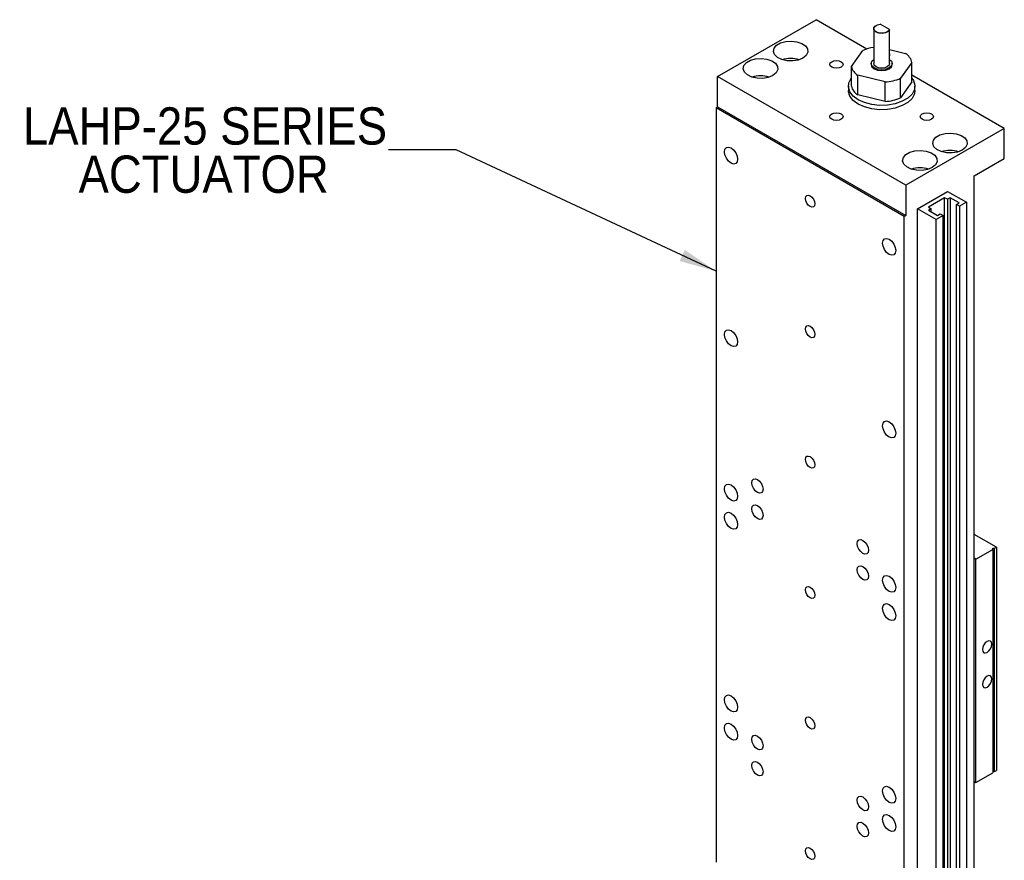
# Model space of a CAD drawing. Header units: millimetres. Extents: x 10 to 432, y 0 to 263.
# Tile 4 of 4: x 292 to 384, y 182 to 261. Entities that reach past the tile are written whole.
import ezdxf

# ---------------------------------------------------------------- set-up
doc = ezdxf.new("R2010")
doc.units = ezdxf.units.MM
doc.linetypes.add('SLD-Solid', pattern=[0])
doc.layers.add('TEXT', color=140, linetype='SLD-Solid', lineweight=25)
doc.styles.add('SLDTEXTSTYLE0', font='GOTHIC.TTF', dxfattribs={"width": 0.913})
doc.styles.get("Standard").update_dxf_attribs({"font": 'GOTHIC.TTF'})
doc.dimstyles.new('SLDDIMSTYLE2', dxfattribs={"dimtxt": 0.18, "dimasz": 3.5, "dimexe": 0, "dimexo": 0.0625, "dimgap": 0, "dimtad": 0, "dimtih": 1, "dimtoh": 1, "dimdec": 0, "dimrnd": 1e-09, "dimzin": 0, "dimdsep": 46, "dimtxsty": 'Standard', "dimsah": 1, "dimcen": 0.09, "dimadec": 0, "dimazin": 0, "dimtfac": 3.5, "dimtdec": 0, "dimtofl": 0, "dimtmove": 0, "dimatfit": 3, "dimfxl": 0, "dimfrac": 2, "dimtolj": 1, "dimtzin": 0, "dimarcsym": 0})

# ---------------------------------------------------------------- blocks, each defined once
blk = doc.blocks.new('SW_NOTE_0_3')
at = {"layer": 'TEXT', "color": 0, "char_height": 3.5, "attachment_point": 2, "style": 'SLDTEXTSTYLE0'}
for s, insert in [('LAHP-25 SERIES', (-17.223, 3.995)), ('ACTUATOR', (-17.349, -0.53))]:
    blk.add_mtext(s, dxfattribs=dict(at, insert=insert))

msp = doc.modelspace()

# ---------------------------------------------------------------- linework, layer by layer
for p, q in [((357.123, 255.469), (366.378, 260.811)), ((371.147, 258.058), (366.378, 260.811)), ((371.788, 259.954), (371.788, 256.698)), ((372.017, 260.265), (372.008, 260.26)), ((373.263, 259.884), (372.4, 260.382)), ((373.273, 259.868), (373.263, 259.884)), ((373.273, 257.429), (373.273, 259.868)), ((373.273, 257.999), (374.787, 257.637)), ((369.693, 256.418), (370.763, 257.91)), ((373.288, 256.698), (373.288, 257.515)), ((369.693, 254.58), (369.693, 256.418)), ((371.544, 256.698), (371.544, 256.552)), ((373.533, 256.552), (373.533, 256.698)), ((375.383, 256.807), (374.313, 255.314)), ((375.383, 254.97), (375.383, 256.807)), ((374.801, 245.264), (357.123, 255.469)), ((357.123, 252.631), (357.123, 255.469)), ((372.875, 254.97), (370.289, 255.588)), ((370.289, 253.75), (370.289, 255.588)), ((374.313, 253.477), (374.313, 255.314)), ((384.055, 250.606), (375.383, 255.613)), ((369.413, 254.571), (369.413, 254.163)), ((372.875, 253.133), (372.875, 254.97)), ((375.383, 254.97), (374.313, 253.477)), ((375.663, 254.163), (375.663, 254.571)), ((372.875, 253.133), (370.289, 253.75)), ((356.982, 252.55), (357.123, 252.631)), ((374.659, 242.345), (356.982, 252.55)), ((356.982, 252.55), (356.982, 181.715)), ((357.123, 252.631), (374.801, 242.426)), ((384.055, 250.606), (374.801, 245.264)), ((384.055, 247.769), (384.055, 250.606)), ((381.236, 246.141), (384.055, 247.769)), ((381.236, 153.055), (381.236, 246.141)), ((374.801, 245.264), (374.801, 242.426)), ((375.897, 243.059), (378.725, 244.692)), ((378.442, 244.1), (376.922, 243.222)), ((378.708, 243.947), (378.442, 244.1)), ((378.442, 151.014), (378.442, 244.1)), ((378.973, 244.1), (378.708, 243.947)), ((378.725, 244.692), (380.493, 243.671)), ((379.821, 243.61), (378.973, 244.1)), ((378.973, 244.1), (378.973, 151.014)), ((376.922, 243.222), (377.187, 243.069)), ((378.708, 243.947), (378.708, 150.861)), ((379.556, 243.457), (379.821, 243.61)), ((379.839, 243.294), (379.556, 243.457)), ((379.556, 150.371), (379.556, 243.457)), ((380.493, 243.671), (379.839, 243.294)), ((379.839, 243.294), (379.839, 150.208)), ((380.493, 243.671), (380.493, 150.586)), ((374.801, 242.426), (374.659, 242.345)), ((374.659, 149.259), (374.659, 242.345)), ((375.897, 149.973), (375.897, 243.059)), ((377.665, 242.038), (375.897, 243.059)), ((377.187, 243.069), (376.922, 242.916)), ((376.922, 242.916), (377.771, 242.426)), ((377.187, 242.763), (377.187, 243.069)), ((378.319, 242.416), (377.665, 242.038)), ((377.771, 242.426), (378.036, 242.579)), ((378.036, 242.579), (378.319, 242.416)), ((378.319, 149.33), (378.319, 242.416)), ((377.665, 148.953), (377.665, 242.038)), ((383.321, 211.285), (381.236, 212.489)), ((381.377, 210.162), (382.968, 211.081)), ((382.968, 211.081), (382.968, 211.183)), ((382.968, 211.183), (383.145, 211.183)), ((382.968, 211.081), (382.968, 190.116)), ((383.145, 211.183), (383.321, 211.285)), ((383.145, 190.218), (383.145, 211.183)), ((383.321, 211.285), (383.321, 190.32)), ((381.377, 210.162), (381.236, 210.244)), ((381.377, 189.197), (381.377, 210.162)), ((381.377, 189.197), (382.968, 190.116)), ((383.145, 190.218), (382.968, 190.218)), ((383.145, 190.218), (383.321, 190.32)), ((381.236, 189.279), (381.377, 189.197))]:
    msp.add_line(p, q)
at = {"flags": 128}
for points in [[(373.273, 259.868), (373.144, 259.698), (372.903, 259.576), (372.596, 259.522), (372.278, 259.548), (372.008, 259.648), (371.835, 259.804), (371.79, 259.987), (371.883, 260.165), (372.008, 260.26)], [(373.263, 259.884), (373.154, 259.73), (372.951, 259.611), (372.685, 259.547), (372.396, 259.546), (372.129, 259.61), (371.925, 259.728), (371.814, 259.882), (371.815, 260.049), (371.927, 260.202), (372.132, 260.32), (372.4, 260.382)], [(365.144, 257.206), (364.709, 257.027), (364.196, 256.939), (363.662, 256.951), (363.164, 257.064), (362.755, 257.263), (362.482, 257.529), (362.372, 257.831), (362.438, 258.137), (362.673, 258.415), (363.051, 258.633), (363.532, 258.769), (364.063, 258.807), (364.586, 258.744), (365.046, 258.585), (365.391, 258.35), (365.586, 258.062), (365.608, 257.754), (365.455, 257.458), (365.144, 257.206)], [(362.316, 255.573), (361.881, 255.394), (361.368, 255.306), (360.833, 255.319), (360.335, 255.431), (359.927, 255.631), (359.653, 255.896), (359.543, 256.198), (359.609, 256.504), (359.844, 256.782), (360.223, 257), (360.703, 257.136), (361.234, 257.174), (361.758, 257.111), (362.217, 256.953), (362.563, 256.717), (362.757, 256.429), (362.779, 256.121), (362.627, 255.825), (362.316, 255.573)], [(373.288, 257.075), (373.457, 256.918), (373.533, 256.698), (373.457, 256.478), (373.241, 256.292), (372.919, 256.168), (372.538, 256.124), (372.158, 256.168), (371.835, 256.292), (371.619, 256.478), (371.544, 256.698), (371.619, 256.918), (371.788, 257.075)], [(373.273, 257.6), (373.287, 257.535), (373.273, 257.429)], [(367.854, 256.867), (368.056, 256.945), (368.295, 256.973), (368.535, 256.945), (368.737, 256.867), (368.873, 256.75), (368.92, 256.612), (368.873, 256.474), (368.737, 256.357), (368.535, 256.278), (368.295, 256.251), (368.056, 256.278), (367.854, 256.357), (367.718, 256.474), (367.67, 256.612), (367.718, 256.75), (367.854, 256.867)], [(371.544, 256.673), (371.538, 256.612), (371.614, 256.391), (371.831, 256.204), (372.155, 256.079), (372.538, 256.035), (372.921, 256.079), (373.245, 256.204), (373.462, 256.391), (373.538, 256.612), (373.533, 256.673)], [(373.288, 256.698), (373.231, 256.532), (373.068, 256.392), (372.825, 256.298), (372.538, 256.265), (372.251, 256.298), (372.008, 256.392), (371.845, 256.532), (371.788, 256.698)], [(375.383, 255.317), (375.522, 255.108), (375.657, 254.68), (375.612, 254.246), (375.388, 253.83), (374.998, 253.458), (374.465, 253.151), (373.821, 252.926), (373.101, 252.796), (372.349, 252.77), (371.608, 252.849), (370.921, 253.027), (370.328, 253.295), (369.864, 253.638), (369.555, 254.034), (369.419, 254.462), (369.464, 254.896), (369.688, 255.311), (369.693, 255.317)], [(375.663, 254.163), (375.612, 253.837), (375.388, 253.422), (374.998, 253.05), (374.465, 252.743), (373.821, 252.518), (373.101, 252.388), (372.349, 252.362), (371.608, 252.44), (370.921, 252.619), (370.328, 252.887), (369.864, 253.229), (369.555, 253.626), (369.419, 254.054), (369.413, 254.163)], [(367.854, 251.969), (368.056, 252.047), (368.295, 252.074), (368.535, 252.047), (368.737, 251.969), (368.873, 251.851), (368.92, 251.713), (368.873, 251.575), (368.737, 251.458), (368.535, 251.38), (368.295, 251.353), (368.056, 251.38), (367.854, 251.458), (367.718, 251.575), (367.67, 251.713), (367.718, 251.851), (367.854, 251.969)], [(376.339, 251.969), (376.542, 252.047), (376.781, 252.074), (377.02, 252.047), (377.223, 251.969), (377.358, 251.851), (377.406, 251.713), (377.358, 251.575), (377.223, 251.458), (377.02, 251.38), (376.781, 251.353), (376.542, 251.38), (376.339, 251.458), (376.203, 251.575), (376.156, 251.713), (376.203, 251.851), (376.339, 251.969)], [(380.109, 248.568), (379.673, 248.388), (379.161, 248.3), (378.626, 248.313), (378.128, 248.425), (377.719, 248.625), (377.446, 248.89), (377.336, 249.192), (377.402, 249.499), (377.637, 249.776), (378.015, 249.994), (378.496, 250.13), (379.027, 250.168), (379.55, 250.105), (380.01, 249.947), (380.355, 249.711), (380.55, 249.424), (380.572, 249.115), (380.419, 248.819), (380.109, 248.568)], [(358.396, 248.773), (358.633, 248.582), (358.833, 248.312), (358.968, 248.002), (359.015, 247.702), (358.968, 247.455), (358.833, 247.301), (358.633, 247.262), (358.396, 247.344), (358.159, 247.535), (357.958, 247.806), (357.824, 248.115), (357.777, 248.416), (357.824, 248.662), (357.958, 248.817), (358.159, 248.856), (358.396, 248.773)], [(377.28, 246.935), (376.845, 246.755), (376.332, 246.667), (375.798, 246.68), (375.299, 246.792), (374.891, 246.992), (374.617, 247.257), (374.507, 247.559), (374.574, 247.866), (374.809, 248.143), (375.187, 248.362), (375.667, 248.497), (376.198, 248.535), (376.722, 248.472), (377.181, 248.314), (377.527, 248.078), (377.721, 247.791), (377.744, 247.482), (377.591, 247.186), (377.28, 246.935)], [(365.821, 244.283), (365.99, 244.147), (366.133, 243.953), (366.229, 243.732), (366.263, 243.518), (366.229, 243.342), (366.133, 243.231), (365.99, 243.204), (365.821, 243.262), (365.651, 243.399), (365.508, 243.592), (365.412, 243.813), (365.379, 244.028), (365.412, 244.204), (365.508, 244.314), (365.651, 244.342), (365.821, 244.283)], [(373.245, 240.201), (373.482, 240.01), (373.683, 239.739), (373.817, 239.43), (373.864, 239.129), (373.817, 238.883), (373.683, 238.729), (373.482, 238.69), (373.245, 238.772), (373.008, 238.963), (372.808, 239.234), (372.674, 239.543), (372.626, 239.844), (372.674, 240.09), (372.808, 240.244), (373.008, 240.283), (373.245, 240.201)], [(365.821, 232.035), (365.99, 231.899), (366.133, 231.705), (366.229, 231.484), (366.263, 231.27), (366.229, 231.094), (366.133, 230.983), (365.99, 230.956), (365.821, 231.014), (365.651, 231.151), (365.508, 231.344), (365.412, 231.565), (365.379, 231.78), (365.412, 231.956), (365.508, 232.066), (365.651, 232.094), (365.821, 232.035)], [(358.396, 231.626), (358.633, 231.435), (358.833, 231.164), (358.968, 230.855), (359.015, 230.554), (358.968, 230.308), (358.833, 230.154), (358.633, 230.115), (358.396, 230.197), (358.159, 230.388), (357.958, 230.659), (357.824, 230.968), (357.777, 231.269), (357.824, 231.515), (357.958, 231.669), (358.159, 231.708), (358.396, 231.626)], [(373.245, 223.054), (373.482, 222.863), (373.683, 222.592), (373.817, 222.283), (373.864, 221.982), (373.817, 221.736), (373.683, 221.581), (373.482, 221.542), (373.245, 221.625), (373.008, 221.816), (372.808, 222.087), (372.674, 222.396), (372.626, 222.696), (372.674, 222.943), (372.808, 223.097), (373.008, 223.136), (373.245, 223.054)], [(365.821, 219.787), (365.99, 219.65), (366.133, 219.457), (366.229, 219.236), (366.263, 219.021), (366.229, 218.846), (366.133, 218.735), (365.99, 218.707), (365.821, 218.766), (365.651, 218.903), (365.508, 219.096), (365.412, 219.317), (365.379, 219.532), (365.412, 219.708), (365.508, 219.818), (365.651, 219.846), (365.821, 219.787)], [(360.871, 216.418), (360.668, 216.582), (360.496, 216.814), (360.381, 217.079), (360.34, 217.337), (360.381, 217.548), (360.496, 217.68), (360.668, 217.714), (360.871, 217.643), (361.074, 217.479), (361.246, 217.247), (361.361, 216.982), (361.401, 216.724), (361.361, 216.513), (361.246, 216.381), (361.074, 216.348), (360.871, 216.418)], [(358.396, 217.132), (358.633, 216.941), (358.833, 216.671), (358.968, 216.361), (359.015, 216.061), (358.968, 215.815), (358.833, 215.66), (358.633, 215.621), (358.396, 215.703), (358.159, 215.895), (357.958, 216.165), (357.824, 216.475), (357.777, 216.775), (357.824, 217.021), (357.958, 217.176), (358.159, 217.215), (358.396, 217.132)], [(358.396, 214.479), (358.633, 214.288), (358.833, 214.017), (358.968, 213.708), (359.015, 213.407), (358.968, 213.161), (358.833, 213.006), (358.633, 212.967), (358.396, 213.05), (358.159, 213.241), (357.958, 213.512), (357.824, 213.821), (357.777, 214.121), (357.824, 214.368), (357.958, 214.522), (358.159, 214.561), (358.396, 214.479)], [(360.871, 213.969), (360.668, 214.132), (360.496, 214.364), (360.381, 214.629), (360.34, 214.887), (360.381, 215.098), (360.496, 215.23), (360.668, 215.264), (360.871, 215.193), (361.074, 215.03), (361.246, 214.798), (361.361, 214.532), (361.401, 214.275), (361.361, 214.064), (361.246, 213.931), (361.074, 213.898), (360.871, 213.969)], [(370.77, 210.703), (370.567, 210.867), (370.395, 211.099), (370.28, 211.364), (370.24, 211.622), (370.28, 211.833), (370.395, 211.965), (370.567, 211.999), (370.77, 211.928), (370.973, 211.764), (371.145, 211.532), (371.26, 211.267), (371.301, 211.01), (371.26, 210.799), (371.145, 210.666), (370.973, 210.633), (370.77, 210.703)], [(370.77, 208.254), (370.567, 208.417), (370.395, 208.65), (370.28, 208.915), (370.24, 209.172), (370.28, 209.383), (370.395, 209.516), (370.567, 209.549), (370.77, 209.479), (370.973, 209.315), (371.145, 209.083), (371.26, 208.818), (371.301, 208.56), (371.26, 208.349), (371.145, 208.217), (370.973, 208.183), (370.77, 208.254)], [(373.245, 208.56), (373.482, 208.369), (373.683, 208.098), (373.817, 207.789), (373.864, 207.488), (373.817, 207.242), (373.683, 207.088), (373.482, 207.049), (373.245, 207.131), (373.008, 207.322), (372.808, 207.593), (372.674, 207.902), (372.626, 208.203), (372.674, 208.449), (372.808, 208.603), (373.008, 208.642), (373.245, 208.56)], [(365.821, 207.539), (365.99, 207.402), (366.133, 207.209), (366.229, 206.988), (366.263, 206.773), (366.229, 206.597), (366.133, 206.487), (365.99, 206.459), (365.821, 206.518), (365.651, 206.655), (365.508, 206.848), (365.412, 207.069), (365.379, 207.284), (365.412, 207.459), (365.508, 207.57), (365.651, 207.598), (365.821, 207.539)], [(373.245, 205.906), (373.482, 205.715), (373.683, 205.445), (373.817, 205.135), (373.864, 204.835), (373.817, 204.588), (373.683, 204.434), (373.482, 204.395), (373.245, 204.477), (373.008, 204.668), (372.808, 204.939), (372.674, 205.248), (372.626, 205.549), (372.674, 205.795), (372.808, 205.95), (373.008, 205.989), (373.245, 205.906)], [(381.996, 201.67), (382.029, 201.494), (382.125, 201.384), (382.268, 201.356), (382.438, 201.415), (382.607, 201.551), (382.75, 201.745), (382.846, 201.966), (382.88, 202.18), (382.846, 202.356), (382.75, 202.466), (382.607, 202.494), (382.438, 202.435), (382.268, 202.299), (382.125, 202.106), (382.029, 201.885), (381.996, 201.67)], [(381.996, 198.404), (382.029, 198.228), (382.125, 198.118), (382.268, 198.09), (382.438, 198.149), (382.607, 198.285), (382.75, 198.479), (382.846, 198.699), (382.88, 198.914), (382.846, 199.09), (382.75, 199.2), (382.607, 199.228), (382.438, 199.169), (382.268, 199.033), (382.125, 198.839), (382.029, 198.619), (381.996, 198.404)], [(358.396, 197.331), (358.633, 197.14), (358.833, 196.869), (358.968, 196.56), (359.015, 196.26), (358.968, 196.013), (358.833, 195.859), (358.633, 195.82), (358.396, 195.902), (358.159, 196.093), (357.958, 196.364), (357.824, 196.673), (357.777, 196.974), (357.824, 197.22), (357.958, 197.375), (358.159, 197.414), (358.396, 197.331)], [(365.821, 195.291), (365.99, 195.154), (366.133, 194.961), (366.229, 194.74), (366.263, 194.525), (366.229, 194.349), (366.133, 194.239), (365.99, 194.211), (365.821, 194.27), (365.651, 194.406), (365.508, 194.6), (365.412, 194.821), (365.379, 195.035), (365.412, 195.211), (365.508, 195.322), (365.651, 195.349), (365.821, 195.291)], [(358.396, 194.678), (358.633, 194.486), (358.833, 194.216), (358.968, 193.906), (359.015, 193.606), (358.968, 193.36), (358.833, 193.205), (358.633, 193.166), (358.396, 193.249), (358.159, 193.44), (357.958, 193.71), (357.824, 194.02), (357.777, 194.32), (357.824, 194.566), (357.958, 194.721), (358.159, 194.76), (358.396, 194.678)], [(360.871, 192.33), (360.668, 192.494), (360.496, 192.726), (360.381, 192.991), (360.34, 193.249), (360.381, 193.46), (360.496, 193.592), (360.668, 193.626), (360.871, 193.555), (361.074, 193.391), (361.246, 193.159), (361.361, 192.894), (361.401, 192.636), (361.361, 192.425), (361.246, 192.293), (361.074, 192.26), (360.871, 192.33)], [(360.871, 189.881), (360.668, 190.044), (360.496, 190.276), (360.381, 190.541), (360.34, 190.799), (360.381, 191.01), (360.496, 191.143), (360.668, 191.176), (360.871, 191.105), (361.074, 190.942), (361.246, 190.71), (361.361, 190.445), (361.401, 190.187), (361.361, 189.976), (361.246, 189.843), (361.074, 189.81), (360.871, 189.881)], [(373.245, 188.759), (373.482, 188.568), (373.683, 188.297), (373.817, 187.988), (373.864, 187.687), (373.817, 187.441), (373.683, 187.287), (373.482, 187.248), (373.245, 187.33), (373.008, 187.521), (372.808, 187.792), (372.674, 188.101), (372.626, 188.402), (372.674, 188.648), (372.808, 188.802), (373.008, 188.841), (373.245, 188.759)], [(370.77, 186.615), (370.567, 186.779), (370.395, 187.011), (370.28, 187.276), (370.24, 187.534), (370.28, 187.745), (370.395, 187.877), (370.567, 187.911), (370.77, 187.84), (370.973, 187.676), (371.145, 187.444), (371.26, 187.179), (371.301, 186.922), (371.26, 186.711), (371.145, 186.578), (370.973, 186.545), (370.77, 186.615)], [(373.245, 186.105), (373.482, 185.914), (373.683, 185.643), (373.817, 185.334), (373.864, 185.034), (373.817, 184.787), (373.683, 184.633), (373.482, 184.594), (373.245, 184.676), (373.008, 184.867), (372.808, 185.138), (372.674, 185.447), (372.626, 185.748), (372.674, 185.994), (372.808, 186.149), (373.008, 186.188), (373.245, 186.105)], [(370.77, 184.166), (370.567, 184.33), (370.395, 184.562), (370.28, 184.827), (370.24, 185.084), (370.28, 185.295), (370.395, 185.428), (370.567, 185.461), (370.77, 185.391), (370.973, 185.227), (371.145, 184.995), (371.26, 184.73), (371.301, 184.472), (371.26, 184.261), (371.145, 184.129), (370.973, 184.095), (370.77, 184.166)], [(365.821, 183.043), (365.99, 182.906), (366.133, 182.713), (366.229, 182.492), (366.263, 182.277), (366.229, 182.101), (366.133, 181.991), (365.99, 181.963), (365.821, 182.022), (365.651, 182.158), (365.508, 182.352), (365.412, 182.573), (365.379, 182.787), (365.412, 182.963), (365.508, 183.073), (365.651, 183.101), (365.821, 183.043)]]:
    msp.add_lwpolyline(points, dxfattribs=at)
for centre, radius, start, end in [((372.373, 254.285), 3.967, 98.47802, 113.94325), ((363.995, 254.516), 2.66, 72.49894, 107.50106), ((374.007, 256.447), 1.423, 14.64264, 56.7383), ((371.07, 256.777), 1.423, 194.64235, 236.73843), ((361.167, 252.883), 2.66, 72.49912, 107.50088), ((372.633, 259.156), 4.193, 273.30897, 293.6162), ((371.07, 254.94), 1.423, 194.64235, 236.73843), ((372.633, 257.319), 4.193, 273.30897, 293.6162), ((378.96, 245.877), 2.66, 72.49894, 107.50106), ((376.131, 244.245), 2.66, 72.49912, 107.50088)]:
    msp.add_arc(centre, radius, start, end)

# ---------------------------------------------------------------- block references
at = {"layer": 'TEXT'}
msp.add_blockref('SW_NOTE_0_3', (326.22, 248.589), dxfattribs=at)

# ---------------------------------------------------------------- leaders
msp.add_leader([(356.982, 237.196), (332.57, 248.589), (326.22, 248.589)], dimstyle='SLDDIMSTYLE2', dxfattribs=at)

doc.saveas('drawing.dxf')
